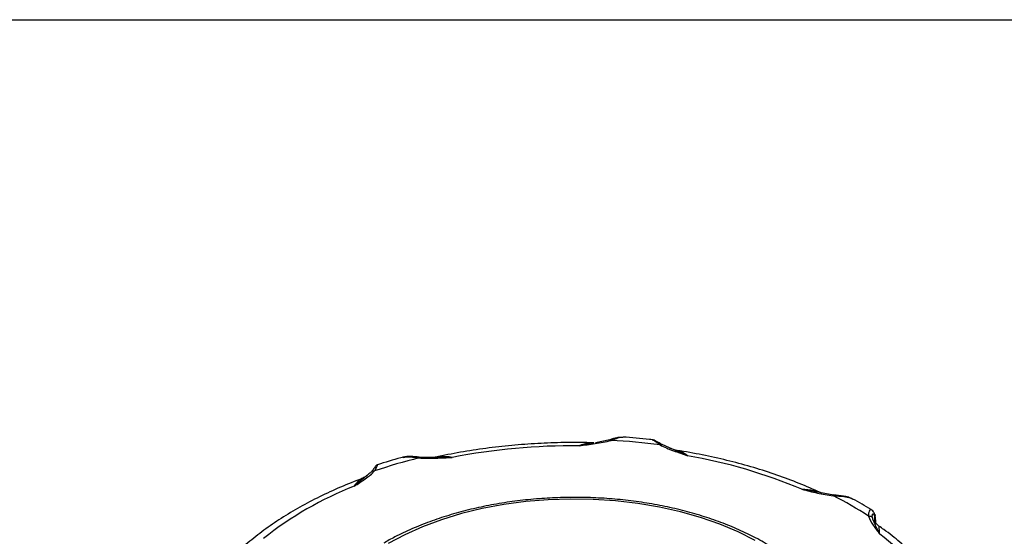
# Model space of a CAD drawing. Header units: inches. Extents: x 0 to 33, y 0 to 25.5.
# Tile 11 of 12: x 22.5 to 26.9, y 23.2 to 25.5. Entities that reach past the tile are written whole.
import ezdxf

# ---------------------------------------------------------------- set-up
doc = ezdxf.new("R2010")
doc.units = ezdxf.units.IN
doc.header["$LTSCALE"] = 3
doc.header["$MEASUREMENT"] = 0
doc.linetypes.add('SLD-Solid', pattern=[0])
doc.layers.add('SLD-DEFPOINTS', color=7, linetype='Continuous')

# ---------------------------------------------------------------- blocks, each defined once
blk = doc.blocks.new('Block2')
at = {"color": 7, "linetype": 'SLD-Solid', "lineweight": 18}
blk.add_line((33.0003, 25.5003), (0.0003, 25.5003), dxfattribs=at)

msp = doc.modelspace()

# ---------------------------------------------------------------- linework, layer by layer
at = {"color": 7, "linetype": 'SLD-Solid'}
msp.add_line((0.0003, 25.5003), (33.0003, 25.5003), dxfattribs=at)
for p, q in [((25.0783, 23.6169), (25.0127, 23.6044)), ((25.0783, 23.6167), (25.0773, 23.6177)), ((25.1495, 23.6312), (25.0854, 23.6181)), ((25.338, 23.6304), (25.3391, 23.6303)), ((25.4282, 23.5889), (25.3817, 23.6099)), ((25.4328, 23.5872), (25.4145, 23.5945)), ((24.3729, 23.5529), (24.3027, 23.5538)), ((24.3796, 23.5529), (24.3746, 23.5529)), ((24.4491, 23.5529), (24.3796, 23.5529)), ((25.4462, 23.5841), (25.4329, 23.5874)), ((26.074, 23.3977), (26.0037, 23.4107)), ((26.1452, 23.3854), (26.0815, 23.3962)), ((26.3278, 23.2651), (26.3278, 23.2791)), ((26.3304, 23.267), (26.3304, 23.2618)), ((26.3315, 23.2602), (26.3315, 23.2709))]:
    msp.add_line(p, q)
at = {"flags": 128}
msp.add_lwpolyline([(25.7962, 23.183), (25.7204, 23.221), (25.6392, 23.255), (25.5533, 23.2849), (25.4633, 23.3105), (25.3698, 23.3315), (25.2735, 23.3478), (25.1752, 23.3593), (25.0755, 23.3659), (24.9752, 23.3675), (24.8751, 23.3642), (24.7758, 23.356), (24.6781, 23.3429), (24.5826, 23.325), (24.4902, 23.3024), (24.4015, 23.2754), (24.3171, 23.2441), (24.2377, 23.2087), (24.1638, 23.1696)], dxfattribs=at)
for centre, radius, start, end in [((24.9887, 20.7593), 2.8452, 89.5167, 100.9318), ((24.9963, 20.6908), 2.9419, 82.6419, 86.9096), ((24.8838, 21.2059), 2.4158, 103.9574, 108.8244), ((25.0943, 21.2578), 2.3371, 67.0993, 80.119), ((24.5986, 21.9458), 1.5905, 111.5755, 128.4191), ((25.4018, 21.9172), 1.6417, 56.854, 63.1514), ((25.7825, 22.4499), 0.9491, 29.5311, 53.3334)]:
    msp.add_arc(centre, radius, start, end)
for points, knots in [([(25.1962, 23.6418), (25.1912, 23.6414), (25.1779, 23.6402), (25.1605, 23.6348), (25.1497, 23.6314)], [0, 0, 0, 0, 0.378141, 1, 1, 1, 1]), ([(25.1549, 23.6285), (25.1633, 23.6316), (25.1805, 23.6379), (25.1985, 23.6441), (25.2059, 23.6427), (25.2082, 23.6422)], [0, 0, 0, 0, 0.400499, 0.818294, 1, 1, 1, 1]), ([(25.3381, 23.6314), (25.3338, 23.6319), (25.2909, 23.6371), (25.2474, 23.6404), (25.2083, 23.6434)], [0, 0, 0, 0, 0.0993072, 1, 1, 1, 1]), ([(25.0765, 23.6176), (25.0718, 23.6178), (25.0283, 23.6193), (24.9457, 23.6192), (24.8291, 23.6153), (24.7132, 23.6067), (24.5984, 23.5937), (24.4854, 23.576), (24.4101, 23.5616), (24.3727, 23.5531), (24.3716, 23.5528)], [0, 0, 0, 0, 0.019504, 0.182017, 0.344556, 0.507112, 0.669706, 0.832355, 0.995079, 1, 1, 1, 1]), ([(25.0127, 23.6044), (25.0368, 23.6076), (25.0609, 23.6106), (25.1089, 23.6179), (25.1327, 23.6221), (25.1549, 23.6285)], [0, 0, 0, 0, 0.5, 0.5, 1, 1, 1, 1]), ([(25.0764, 23.6166), (25.0699, 23.6168), (25.0498, 23.6175), (25.0276, 23.6097), (25.0127, 23.6044)], [0, 0, 0, 0, 0.326032, 1, 1, 1, 1]), ([(25.1494, 23.6311), (25.1496, 23.6312), (25.1504, 23.6317), (25.1523, 23.631), (25.154, 23.6293), (25.1549, 23.6285)], [0, 0, 0, 0, 0.148555, 0.57428, 1, 1, 1, 1]), ([(25.3817, 23.61), (25.3733, 23.6149), (25.3602, 23.6224), (25.3463, 23.6295), (25.3404, 23.6309), (25.3374, 23.6316)], [0, 0, 0, 0, 0.4744389, 0.7303061, 1, 1, 1, 1]), ([(25.3391, 23.6303), (25.34, 23.6303), (25.3436, 23.6306), (25.3544, 23.622), (25.3669, 23.6129), (25.373, 23.6085)], [0, 0, 0, 0, 0.139965, 0.579052, 1, 1, 1, 1]), ([(25.373, 23.6085), (25.3744, 23.6092), (25.377, 23.6104), (25.3801, 23.6107), (25.3814, 23.61), (25.3818, 23.6098)], [0, 0, 0, 0, 0.417649, 0.83489, 1, 1, 1, 1]), ([(25.373, 23.6085), (25.3907, 23.5985), (25.4111, 23.5902), (25.4528, 23.5748), (25.4741, 23.5676), (25.4953, 23.5603)], [0, 0, 0, 0, 0.5, 0.5, 1, 1, 1, 1]), ([(24.2312, 23.5535), (24.2277, 23.5526), (24.1889, 23.5425), (24.1513, 23.5307), (24.1172, 23.52)], [0, 0, 0, 0, 0.089231, 1, 1, 1, 1]), ([(24.3027, 23.5539), (24.2901, 23.5551), (24.2707, 23.5568), (24.2464, 23.5567), (24.2354, 23.5544), (24.2297, 23.5532)], [0, 0, 0, 0, 0.474939, 0.730865, 1, 1, 1, 1]), ([(24.2315, 23.5525), (24.2356, 23.5537), (24.2468, 23.5571), (24.271, 23.5548), (24.2912, 23.5518), (24.3011, 23.5504)], [0, 0, 0, 0, 0.228578, 0.622424, 1, 1, 1, 1]), ([(24.3011, 23.5504), (24.3013, 23.5513), (24.3019, 23.5532), (24.3024, 23.5542), (24.3027, 23.5539), (24.3027, 23.5539)], [0, 0, 0, 0, 0.484551, 0.968629, 1, 1, 1, 1]), ([(24.3011, 23.5504), (24.3255, 23.5483), (24.3504, 23.5485), (24.4, 23.5502), (24.4245, 23.5516), (24.4491, 23.5529)], [0, 0, 0, 0, 0.5, 0.5, 1, 1, 1, 1]), ([(24.4491, 23.5529), (24.4318, 23.5552), (24.4072, 23.5586), (24.3848, 23.5542), (24.3781, 23.5529)], [0, 0, 0, 0, 0.701807, 1, 1, 1, 1]), ([(25.4953, 23.5603), (25.4758, 23.569), (25.4543, 23.5785), (25.4345, 23.5865), (25.4328, 23.5872)], [0, 0, 0, 0, 0.912926, 1, 1, 1, 1]), ([(25.4953, 23.5603), (25.4851, 23.5673), (25.4681, 23.5789), (25.4528, 23.5817), (25.4468, 23.5828)], [0, 0, 0, 0, 0.604086, 1, 1, 1, 1]), ([(26.0938, 23.392), (26.0874, 23.3951), (26.0505, 23.4127), (25.9799, 23.4423), (25.8805, 23.4791), (25.7771, 23.5117), (25.6705, 23.5402), (25.5609, 23.5643), (25.4859, 23.5781), (25.4475, 23.5838), (25.4469, 23.5839)], [0, 0, 0, 0, 0.033987, 0.194826, 0.355568, 0.516204, 0.676733, 0.837162, 0.997504, 1, 1, 1, 1]), ([(24.1119, 23.5162), (24.1114, 23.5163), (24.1104, 23.5167), (24.1057, 23.509), (24.0973, 23.4984), (24.0918, 23.4915)], [0, 0, 0, 0, 0.267831, 0.523404, 1, 1, 1, 1]), ([(24.1042, 23.4925), (24.1075, 23.498), (24.1143, 23.5092), (24.1178, 23.519), (24.1181, 23.5229), (24.1176, 23.5193), (24.1175, 23.5193)], [0, 0, 0, 0, 0.31861, 0.65098, 0.992318, 1, 1, 1, 1]), ([(24.1178, 23.5203), (24.116, 23.5195), (24.1125, 23.5181), (24.1099, 23.5153), (24.1086, 23.5139)], [0, 0, 0, 0, 0.500298, 1, 1, 1, 1]), ([(24.0137, 23.4248), (24.03, 23.4356), (24.0465, 23.4462), (24.0778, 23.4683), (24.0928, 23.4799), (24.1042, 23.4925)], [0, 0, 0, 0, 0.5, 0.5, 1, 1, 1, 1]), ([(24.0882, 23.4876), (24.0844, 23.4837), (24.076, 23.4763), (24.0517, 23.4572), (24.03, 23.4397), (24.014, 23.425), (24.0139, 23.4249), (24.0137, 23.4248)], [-0.0016964, -0.0016964, -0.0016964, -0.0016964, 0.0732958, 0.148288, 0.3732646, 0.3732646, 0.374961, 0.374961, 0.374961, 0.374961]), ([(24.074, 23.4749), (24.0697, 23.4714), (24.0607, 23.4642), (24.0493, 23.4592), (24.0435, 23.4566)], [0, 0, 0, 0, 0.484436, 1, 1, 1, 1]), ([(24.0882, 23.4876), (24.0893, 23.4897), (24.0936, 23.4936), (24.1003, 23.4937), (24.1042, 23.4925)], [0, 0, 0, 0, 0.428571, 1, 1, 1, 1]), ([(24.0431, 23.4564), (24.0371, 23.4541), (23.9978, 23.4397), (23.9282, 23.4104), (23.8363, 23.367), (23.7497, 23.3198), (23.6682, 23.2692), (23.5927, 23.2151), (23.5449, 23.1767), (23.5224, 23.1562), (23.5217, 23.1555)], [0, 0, 0, 0, 0.029302, 0.189829, 0.350509, 0.511324, 0.672254, 0.833254, 0.99422, 1, 1, 1, 1]), ([(24.0433, 23.456), (24.0396, 23.454), (24.0303, 23.449), (24.02, 23.4339), (24.0137, 23.4248)], [0, 0, 0, 0, 0.400817, 1, 1, 1, 1]), ([(26.1859, 22.7753), (26.1827, 22.7873), (26.1743, 22.8183), (26.1523, 22.867), (26.1211, 22.9213), (26.0823, 22.9738), (26.0365, 23.0244), (25.984, 23.0726), (25.9251, 23.1181), (25.8601, 23.1606), (25.7897, 23.1999), (25.7141, 23.2357), (25.634, 23.2677), (25.5499, 23.2959), (25.4622, 23.32), (25.3716, 23.3399), (25.2787, 23.3554), (25.1839, 23.3666), (25.088, 23.3734), (24.9914, 23.3756), (24.8949, 23.3733), (24.7989, 23.3665), (24.7042, 23.3553), (24.6113, 23.3397), (24.5207, 23.3197), (24.4332, 23.2956), (24.349, 23.2674), (24.2691, 23.2352), (24.2005, 23.2033), (24.161, 23.1806), (24.1446, 23.1712)], [0, 0, 0, 0, 0.022708, 0.05845, 0.094407, 0.130598, 0.166998, 0.20356, 0.24023, 0.276961, 0.313718, 0.350473, 0.387213, 0.423933, 0.460631, 0.49731, 0.533972, 0.57062, 0.607258, 0.643892, 0.680525, 0.717161, 0.753804, 0.790458, 0.827129, 0.86382, 0.900536, 0.937279, 0.974052, 1, 1, 1, 1]), ([(26.0037, 23.4107), (26.0265, 23.4051), (26.0491, 23.3993), (26.0953, 23.389), (26.1189, 23.3844), (26.1433, 23.382)], [0, 0, 0, 0, 0.5, 0.5, 1, 1, 1, 1]), ([(26.0817, 23.3962), (26.0734, 23.3992), (26.0487, 23.4084), (26.0217, 23.4098), (26.0037, 23.4107)], [0, 0, 0, 0, 0.337362, 1, 1, 1, 1]), ([(26.1452, 23.3853), (26.1452, 23.3854), (26.1449, 23.3857), (26.1442, 23.3847), (26.1436, 23.3829), (26.1433, 23.382)], [0, 0, 0, 0, 0.091854, 0.54593, 1, 1, 1, 1]), ([(26.1433, 23.382), (26.1538, 23.3816), (26.1751, 23.3808), (26.2056, 23.3776), (26.2215, 23.3706), (26.2292, 23.3672)], [0, 0, 0, 0, 0.336989, 0.679206, 1, 1, 1, 1]), ([(26.2305, 23.3668), (26.2239, 23.3699), (26.211, 23.376), (26.1819, 23.3821), (26.1596, 23.3841), (26.1451, 23.3855)], [0, 0, 0, 0, 0.269813, 0.525517, 1, 1, 1, 1]), ([(26.3143, 23.3185), (26.3131, 23.3193), (26.2861, 23.3364), (26.2571, 23.3523), (26.2293, 23.3674)], [0, 0, 0, 0, 0.044302, 1, 1, 1, 1]), ([(26.3142, 23.3185), (26.3142, 23.3186), (26.3116, 23.3223), (26.3054, 23.3189), (26.2992, 23.3094), (26.2994, 23.2976), (26.2994, 23.2918)], [0, 0, 0, 0, 0.004024, 0.347344, 0.680555, 1, 1, 1, 1]), ([(26.2994, 23.2918), (26.3027, 23.2921), (26.3103, 23.2913), (26.3156, 23.2869), (26.3173, 23.2837)], [0, 0, 0, 0, 0.428571, 1, 1, 1, 1]), ([(26.2994, 23.2918), (26.3036, 23.2777), (26.3117, 23.2641), (26.3296, 23.2374), (26.3396, 23.2244), (26.3493, 23.2112)], [0, 0, 0, 0, 0.5, 0.5, 1, 1, 1, 1]), ([(26.3279, 23.2993), (26.3262, 23.3034), (26.3228, 23.3119), (26.3171, 23.3164), (26.3142, 23.3186)], [0, 0, 0, 0, 0.490517, 1, 1, 1, 1]), ([(26.3173, 23.2837), (26.3156, 23.2907), (26.316, 23.3009), (26.3223, 23.3024), (26.3262, 23.295), (26.3277, 23.2894)], [-0.2873702, -0.2873702, -0.2873702, -0.2873702, -0.1642115, -0.0821058, 0, 0, 0, 0]), ([(26.3279, 23.2993), (26.3279, 23.2992), (26.3287, 23.2977), (26.3288, 23.2943), (26.328, 23.291), (26.3277, 23.2894)], [0, 0, 0, 0, 0.010498, 0.505252, 1, 1, 1, 1]), ([(26.3314, 23.272), (26.3313, 23.2773), (26.3309, 23.2878), (26.3289, 23.2954), (26.3279, 23.2993)], [0, 0, 0, 0, 0.497055, 1, 1, 1, 1]), ([(26.3493, 23.2112), (26.3492, 23.2114), (26.3492, 23.2115), (26.3418, 23.2283), (26.3316, 23.2487), (26.3213, 23.2709), (26.3184, 23.2795), (26.3173, 23.2837)], [-0.3766995, -0.3766995, -0.3766995, -0.3766995, -0.3750662, -0.3750662, -0.1500265, -0.0750132, 0, 0, 0, 0]), ([(26.3458, 23.2473), (26.3407, 23.2515), (26.3304, 23.2601), (26.3237, 23.2712), (26.3228, 23.2712), (26.3225, 23.2712)], [0, 0, 0, 0, 0.357273, 0.719886, 1, 1, 1, 1]), ([(26.3313, 23.272), (26.3314, 23.2714), (26.3318, 23.2697), (26.3309, 23.268), (26.3304, 23.267)], [0, 0, 0, 0, 0.381562, 1, 1, 1, 1]), ([(26.3493, 23.2112), (26.3486, 23.2205), (26.3474, 23.2369), (26.3461, 23.2473), (26.3458, 23.2469), (26.3457, 23.2468)], [0, 0, 0, 0, 0.489043, 0.864029, 1, 1, 1, 1]), ([(26.6974, 22.8511), (26.6958, 22.8545), (26.6841, 22.8806), (26.6571, 22.9284), (26.6136, 22.9936), (26.5625, 23.0567), (26.5046, 23.1178), (26.4398, 23.1762), (26.386, 23.219), (26.3533, 23.2418), (26.346, 23.2469)], [0, 0, 0, 0, 0.023086, 0.17629, 0.330228, 0.4852, 0.641056, 0.797597, 0.954619, 1, 1, 1, 1])]:
    msp.add_open_spline(points, degree=3, knots=knots)
for points in [[(26.3278, 23.2791), (26.3278, 23.2826), (26.3278, 23.286), (26.3276, 23.2893)], [(26.3277, 23.2894), (26.3294, 23.284), (26.3304, 23.2762), (26.3304, 23.267)]]:
    msp.add_open_spline(points, degree=3)

# ---------------------------------------------------------------- block references
at = {"layer": 'SLD-DEFPOINTS'}
msp.add_blockref('Block2', (0, 0), dxfattribs=at)

doc.saveas('drawing.dxf')
